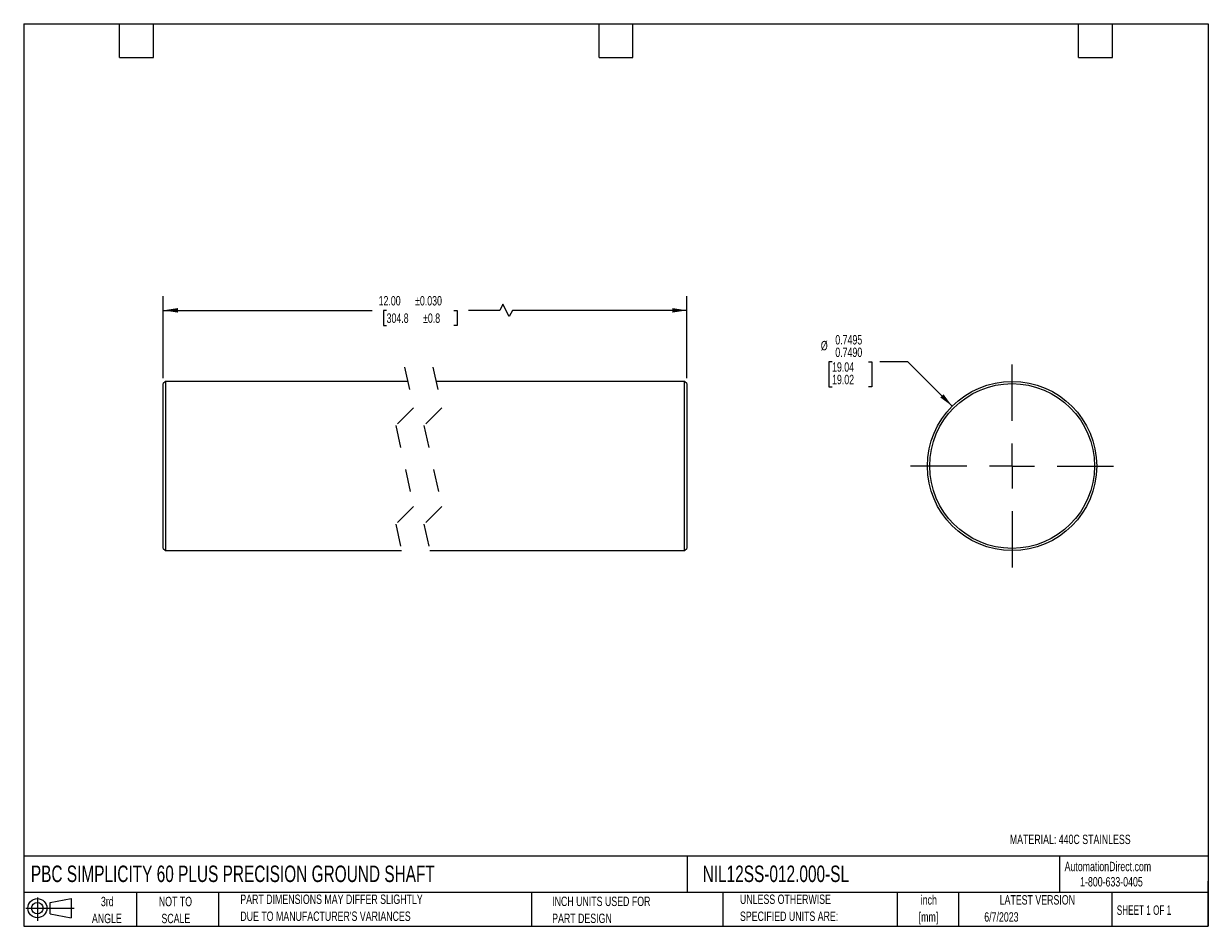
# Model space of a CAD drawing. Header units: inches. Extents: x 0.12 to 5.38, y 0.12 to 4.12.
import ezdxf

# ---------------------------------------------------------------- set-up
doc = ezdxf.new("R2010")
doc.units = ezdxf.units.IN
doc.header["$LTSCALE"] = 0.5
doc.header["$MEASUREMENT"] = 0
doc.linetypes.add('CENTERX2', pattern=[0.8, 0.5, -0.1, 0.1, -0.1])
doc.linetypes.add('HIDDEN', pattern=[0.075, 0.05, -0.025])
doc.layers.add('CENTER', color=40, linetype='CENTERX2')
doc.layers.add('SLD-DEFPOINTS', color=7, linetype='Continuous')
doc.layers.add('DIMENSIONS', color=140, linetype='Continuous', lineweight=25)
doc.layers.add('TEXT', color=140, linetype='Continuous', lineweight=25)
doc.styles.add('SLDTEXTSTYLE0', font='TXT', dxfattribs={"width": 0.7})
doc.styles.add('SLDTEXTSTYLE1', font='TXT', dxfattribs={"width": 0.65})
doc.dimstyles.new('SLDDIMSTYLE0', dxfattribs={"dimtxt": 0.04248, "dimasz": 0.065, "dimexe": 0, "dimexo": 0.0625, "dimgap": 0.01062, "dimtad": 0, "dimtih": 1, "dimtoh": 1, "dimrnd": 1e-09, "dimzin": 4, "dimdsep": 46, "dimtxsty": 'SLDTEXTSTYLE0', "dimsah": 1, "dimcen": 0.09, "dimadec": 0, "dimazin": 1, "dimtol": 1, "dimtp": 0.03, "dimtm": 0.03, "dimtfac": 1, "dimtdec": 3, "dimtofl": 0, "dimtmove": 0, "dimatfit": 3, "dimfxl": 0, "dimfrac": 2, "dimtolj": 1, "dimarcsym": 0})
doc.dimstyles.new('SLDDIMSTYLE1', dxfattribs={"dimtxt": 0.04248, "dimasz": 0.065, "dimexe": 0, "dimexo": 0.0625, "dimgap": 0.01062, "dimtad": 0, "dimtih": 1, "dimtoh": 1, "dimdec": 3, "dimrnd": 1e-09, "dimzin": 0, "dimdsep": 46, "dimtxsty": 'SLDTEXTSTYLE0', "dimsah": 1, "dimcen": 0, "dimadec": 0, "dimazin": 0, "dimlim": 1, "dimtp": -0.0005, "dimtm": 0.001, "dimtfac": 1, "dimtdec": 4, "dimtofl": 0, "dimtmove": 0, "dimatfit": 3, "dimfxl": 0, "dimfrac": 2, "dimtolj": 1, "dimtzin": 12, "dimarcsym": 0})

# ---------------------------------------------------------------- blocks, each defined once
blk = doc.blocks.new('Block11')
at = {"color": 7, "linetype": 'Continuous', "lineweight": 18}
for p, q in [((0, 0.0567), (0.2141, 0.0567)), ((0.051, 0.1045), (0.051, 0)), ((0.1079, 0.082), (0.2003, 0.0991)), ((0.1079, 0.0314), (0.1079, 0.082)), ((0.2003, 0.0991), (0.2003, 0.0144)), ((0.1079, 0.0314), (0.2003, 0.0144))]:
    blk.add_line(p, q, dxfattribs=at)
for radius in [0.0423, 0.0253]:
    blk.add_circle((0.051, 0.0567), radius, dxfattribs=at)
blk = doc.blocks.new('Block12')
at = {"layer": 'SLD-DEFPOINTS'}
blk.add_blockref('Block11', (0, 0), dxfattribs=at)
blk = doc.blocks.new('SW_NOTE_0')
at = {"layer": 'TEXT', "color": 0, "char_height": 0.04167, "attachment_point": 2, "style": 'SLDTEXTSTYLE0'}
for s, insert in [('inch', (0.0625, 0.0537)), ('[mm]', (0.0611, -0.0215))]:
    blk.add_mtext(s, dxfattribs=dict(at, insert=insert))
blk = doc.blocks.new('SW_NOTE_0_1')
at = {"layer": 'TEXT', "color": 0, "char_height": 0.041667, "attachment_point": 1, "style": 'SLDTEXTSTYLE0'}
for s, insert in [('UNLESS OTHERWISE', (0, 0.0537)), ('SPECIFIED UNITS ARE:', (0, -0.0215))]:
    blk.add_mtext(s, dxfattribs=dict(at, insert=insert))
blk = doc.blocks.new('SW_NOTE_0_2')
at = {"layer": 'TEXT', "color": 0, "char_height": 0.041667, "attachment_point": 1, "style": 'SLDTEXTSTYLE0'}
for s, insert in [('PART DIMENSIONS MAY DIFFER SLIGHTLY', (0, 0.0537)), ("DUE TO MANUFACTURER'S VARIANCES", (0, -0.0215))]:
    blk.add_mtext(s, dxfattribs=dict(at, insert=insert))
blk = doc.blocks.new('SW_NOTE_0_3')
at = {"layer": 'TEXT', "color": 0, "char_height": 0.04167, "attachment_point": 2, "style": 'SLDTEXTSTYLE0'}
for s, insert in [('NOT TO', (0.1035, 0.0537)), ('SCALE', (0.1054, -0.0215))]:
    blk.add_mtext(s, dxfattribs=dict(at, insert=insert))
blk = doc.blocks.new('SW_NOTE_0_4')
at = {"layer": 'TEXT', "color": 0, "char_height": 0.04167, "attachment_point": 2, "style": 'SLDTEXTSTYLE0'}
for s, insert in [('3rd', (0.0456, 0.0537)), ('ANGLE', (0.0437, -0.0215))]:
    blk.add_mtext(s, dxfattribs=dict(at, insert=insert))
blk = doc.blocks.new('SW_NOTE_0_5')
at = {"layer": 'TEXT', "color": 0, "char_height": 0.041667, "attachment_point": 1, "style": 'SLDTEXTSTYLE0'}
for s, insert in [('INCH UNITS USED FOR', (0, 0.0537)), ('PART DESIGN', (0, -0.0215))]:
    blk.add_mtext(s, dxfattribs=dict(at, insert=insert))
blk = doc.blocks.new('_D')
at = {"layer": 'DIMENSIONS'}
for p, q in [((0.7435, 2.5548), (0.7435, 2.9172)), ((3.0642, 2.5548), (3.0642, 2.9172)), ((0.7435, 2.8547), (1.669, 2.8547)), ((1.7333, 2.8547), (1.7191, 2.8547)), ((1.7191, 2.8547), (1.7191, 2.7872)), ((2.0313, 2.8547), (2.0455, 2.8547)), ((2.0455, 2.8547), (2.0455, 2.7872)), ((2.2352, 2.8547), (2.0956, 2.8547)), ((2.2491, 2.8825), (2.2352, 2.8547)), ((2.2768, 2.827), (2.2491, 2.8825)), ((2.2907, 2.8547), (2.2768, 2.827)), ((3.0642, 2.8547), (2.2907, 2.8547)), ((1.7191, 2.7872), (1.7333, 2.7872)), ((2.0455, 2.7872), (2.0313, 2.7872))]:
    blk.add_line(p, q, dxfattribs=at)
for points in [[(0.7435, 2.8547), (0.8085, 2.8447), (0.8085, 2.8647)], [(3.0642, 2.8547), (2.9992, 2.8647), (2.9992, 2.8447)]]:
    blk.add_solid(points, dxfattribs=at)
at = {"layer": 'DIMENSIONS', "char_height": 0.04167, "attachment_point": 1, "style": 'SLDTEXTSTYLE0'}
for s, insert in [('12.00', (1.698, 2.918)), ('±0.030', (1.8596, 2.918)), ('304.8', (1.7333, 2.8409)), ('±0.8', (1.8949, 2.8409))]:
    blk.add_mtext(s, dxfattribs=dict(at, insert=insert))
blk = doc.blocks.new('_D_1')
at = {"layer": 'DIMENSIONS'}
for p, q in [((3.7075, 2.6263), (3.6932, 2.6263)), ((3.6932, 2.6263), (3.6932, 2.5152)), ((3.8691, 2.6263), (3.8834, 2.6263)), ((3.8834, 2.6263), (3.8834, 2.5152)), ((4.0438, 2.6263), (3.9188, 2.6263)), ((4.2401, 2.43), (4.0438, 2.6263)), ((3.6932, 2.5152), (3.7075, 2.5152)), ((3.8834, 2.5152), (3.8691, 2.5152))]:
    blk.add_line(p, q, dxfattribs=at)
blk.add_solid([(4.2401, 2.43), (4.2013, 2.483), (4.1871, 2.4688)], dxfattribs=at)
at = {"layer": 'DIMENSIONS', "char_height": 0.04167, "attachment_point": 1, "style": 'SLDTEXTSTYLE0'}
for s, insert in [('0.7495', (3.7219, 2.7451)), ('%%c', (3.6578, 2.7193)), ('0.7490', (3.7219, 2.6895)), ('19.04', (3.7075, 2.6244)), ('19.02', (3.7075, 2.5689))]:
    blk.add_mtext(s, dxfattribs=dict(at, insert=insert))
blk = doc.blocks.new('SW_CENTERMARKSYMBOL_0')
at = {"layer": 'CENTER', "color": 0}
for p, q in [((0, 0.2), (0, 0.475)), ((0, 0), (0, 0.1)), ((-0.2, 0), (-0.475, 0)), ((0, 0), (-0.1, 0)), ((0, 0), (0, -0.1)), ((0, 0), (0.1, 0)), ((0.2, 0), (0.475, 0)), ((0, -0.2), (0, -0.475))]:
    blk.add_line(p, q, dxfattribs=at)

msp = doc.modelspace()

# ---------------------------------------------------------------- linework, layer by layer
at = {"color": 7, "linetype": 'HIDDEN', "lineweight": 18}
for p, q in [((1.8134, 2.6023), (1.8527, 2.4229)), ((1.9384, 2.6023), (1.9777, 2.4229)), ((1.8527, 2.4229), (1.774, 2.3442)), ((1.9777, 2.4229), (1.899, 2.3442)), ((1.774, 2.3442), (1.8527, 1.9854)), ((1.899, 2.3442), (1.9777, 1.9854)), ((1.8527, 1.9854), (1.774, 1.9067)), ((1.9777, 1.9854), (1.899, 1.9067)), ((1.774, 1.9067), (1.8134, 1.7273)), ((1.899, 1.9067), (1.9384, 1.7273))]:
    msp.add_line(p, q, dxfattribs=at)
for p, q in [((0.7535, 2.5398), (0.7435, 2.5298)), ((0.7435, 1.7998), (0.7435, 2.5298)), ((1.8271, 2.5398), (0.7535, 2.5398)), ((0.7535, 2.5398), (0.7535, 1.7898)), ((3.0542, 2.5398), (1.9521, 2.5398)), ((3.0642, 2.5298), (3.0542, 2.5398)), ((3.0542, 1.7898), (3.0542, 2.5398)), ((3.0642, 2.5298), (3.0642, 1.7998)), ((0.7435, 1.7998), (0.7535, 1.7898)), ((0.7535, 1.7898), (1.7997, 1.7898)), ((1.9247, 1.7898), (3.0542, 1.7898)), ((3.0542, 1.7898), (3.0642, 1.7998))]:
    msp.add_line(p, q)
for radius in [0.375, 0.365]:
    msp.add_circle((4.5053, 2.1648), radius)
at = {"layer": 'TEXT'}
for p, q in [((0.125, 4.125), (5.375, 4.125)), ((0.125, 4.125), (0.125, 0.125)), ((0.55, 3.975), (0.55, 4.125)), ((0.7, 3.975), (0.7, 4.125)), ((2.675, 3.975), (2.675, 4.125)), ((2.825, 3.975), (2.825, 4.125)), ((4.8, 3.975), (4.8, 4.125)), ((4.95, 3.975), (4.95, 4.125)), ((5.375, 4.125), (5.375, 0.125)), ((0.55, 3.975), (0.7, 3.975)), ((2.675, 3.975), (2.825, 3.975)), ((4.8, 3.975), (4.95, 3.975)), ((5.375, 0.4356), (0.125, 0.4356)), ((3.0661, 0.4356), (3.0661, 0.275)), ((4.7161, 0.4356), (4.7161, 0.275)), ((5.375, 0.125), (5.375, 0.325)), ((5.375, 0.275), (0.125, 0.275)), ((0.625, 0.275), (0.625, 0.125)), ((0.9884, 0.275), (0.9884, 0.125)), ((2.3749, 0.275), (2.3749, 0.125)), ((3.224, 0.275), (3.224, 0.125)), ((3.9965, 0.275), (3.9965, 0.125)), ((4.268, 0.275), (4.268, 0.125)), ((4.9478, 0.275), (4.9478, 0.125)), ((0.125, 0.125), (5.375, 0.125))]:
    msp.add_line(p, q, dxfattribs=at)

# ---------------------------------------------------------------- block references
at = {"layer": 'CENTER'}
msp.add_blockref('SW_CENTERMARKSYMBOL_0', (4.5053, 2.1648), dxfattribs=at)
at = {"layer": 'SLD-DEFPOINTS'}
msp.add_blockref('Block12', (0.1346, 0.1487), dxfattribs=at)
at = {"layer": 'TEXT'}
for name, p in [('SW_NOTE_0_2', (1.085, 0.212)), ('SW_NOTE_0_1', (3.2994, 0.212)), ('SW_NOTE_0', (4.0738, 0.2091)), ('SW_NOTE_0_4', (0.4498, 0.2021)), ('SW_NOTE_0_3', (0.694, 0.2021)), ('SW_NOTE_0_5', (2.4671, 0.2027))]:
    msp.add_blockref(name, p, dxfattribs=at)

# ---------------------------------------------------------------- texts
for s, insert, char_height, attachment_point, style in [('MATERIAL: 440C STAINLESS', (4.4955, 0.5311), 0.041667, 1, 'SLDTEXTSTYLE0'), ('PBC SIMPLICITY 60 PLUS PRECISION GROUND SHAFT', (0.1568, 0.3941), 0.072917, 1, 'SLDTEXTSTYLE0'), ('NIL12SS-012.000-SL', (3.134, 0.3941), 0.072917, 1, 'SLDTEXTSTYLE0'), ('AutomationDirect.com', (4.7381, 0.411), 0.041667, 1, 'SLDTEXTSTYLE0'), ('1-800-633-0405', (4.8069, 0.3432), 0.041667, 1, 'SLDTEXTSTYLE0'), ('LATEST VERSION', (4.6172, 0.2631), 0.041667, 2, 'SLDTEXTSTYLE0'), ('SHEET 1 OF 1', (4.9693, 0.2175), 0.041667, 1, 'SLDTEXTSTYLE1'), ('6/7/2023', (4.3821, 0.1873), 0.04167, 1, 'SLDTEXTSTYLE0')]:
    msp.add_mtext(s, dxfattribs=dict(at, insert=insert, char_height=char_height, attachment_point=attachment_point, style=style))

# ---------------------------------------------------------------- dimensions: what is measured, and where the dimension line sits
at = {"layer": 'DIMENSIONS'}
dim = msp.add_linear_dim(base=(0.7435, 2.8547), p1=(3.0642, 2.5298), p2=(0.7435, 2.5298), text='12.00MAX', dimstyle='SLDDIMSTYLE0', dxfattribs=at)
dim.commit()
dim.dimension.update_dxf_attribs({"geometry": '_D', "text_midpoint": (1.8823, 2.8547), "dimtype": 160})
dim = msp.add_diameter_dim_2p(p1=(4.7705, 1.8996), p2=(4.2401, 2.43), dimstyle='SLDDIMSTYLE1', dxfattribs=at)
dim.commit()
dim.dimension.update_dxf_attribs({"geometry": '_D_1', "text_midpoint": (3.7883, 2.6263), "dimtype": 163})

doc.saveas('drawing.dxf')
